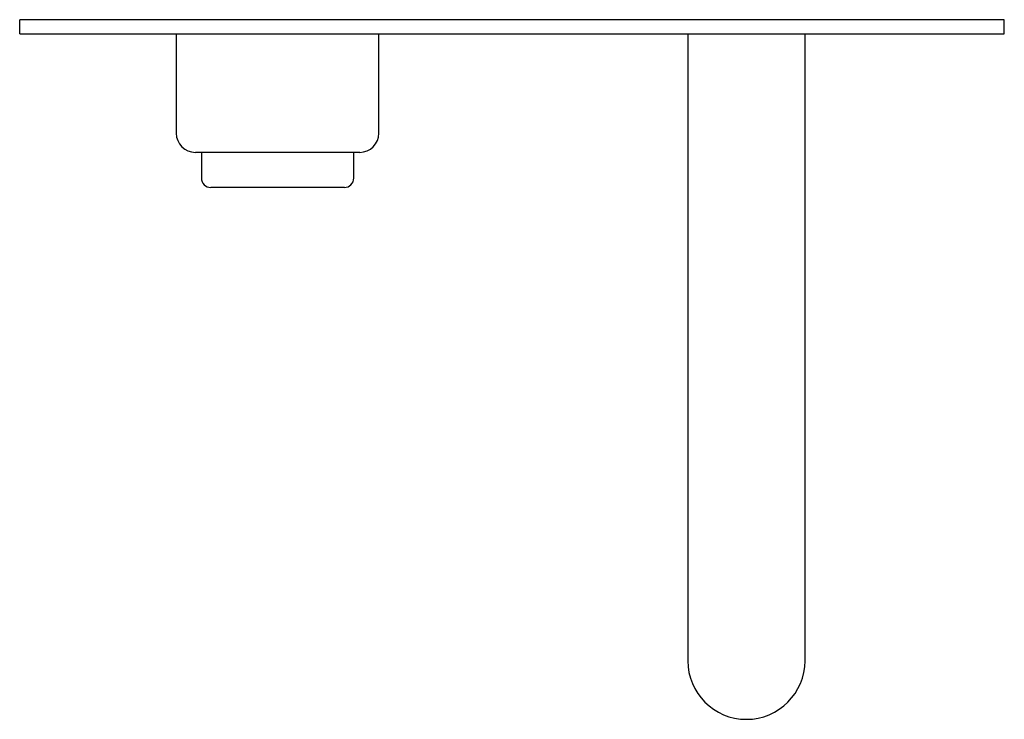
# Model space of a CAD drawing. Header units: millimetres. Extents: x 4063.685 to 4063.895, y 2131.877 to 2132.026.
import ezdxf

# ---------------------------------------------------------------- set-up
doc = ezdxf.new("R2010")
doc.units = ezdxf.units.MM
doc.layers.add('SANINDUSA', color=3, linetype='Continuous')

msp = doc.modelspace()

# ---------------------------------------------------------------- linework, layer by layer
at = {"layer": 'SANINDUSA'}
for p, q in [((4063.89534, 2132.02635), (4063.68534, 2132.02635)), ((4063.68534, 2132.02335), (4063.68534, 2132.02635)), ((4063.89534, 2132.02335), (4063.89534, 2132.02635)), ((4063.68534, 2132.02335), (4063.89534, 2132.02335)), ((4063.76194, 2132.00213), (4063.76194, 2132.02335)), ((4063.82784, 2132.02335), (4063.82784, 2131.94705)), ((4063.85284, 2131.94705), (4063.85284, 2132.02335)), ((4063.72283, 2131.99805), (4063.75786, 2131.99805)), ((4063.75659, 2131.99255), (4063.75659, 2131.99805)), ((4063.75459, 2131.99055), (4063.72609, 2131.99055)), ((4063.82784, 2131.94705), (4063.82784, 2131.88955)), ((4063.85284, 2131.88955), (4063.85284, 2131.94705))]:
    msp.add_line(p, q, dxfattribs=at)
for centre, radius, start, end in [((4063.72283, 2132.00213), 0.00409, 180, 270), ((4063.75786, 2132.00213), 0.00409, 270, 0), ((4063.72609, 2131.99255), 0.002, 180, 270), ((4063.75459, 2131.99255), 0.002, 270, 0), ((4063.84034, 2131.88955), 0.0125, 180, 270), ((4063.84034, 2131.88955), 0.0125, 270, 0)]:
    msp.add_arc(centre, radius, start, end, dxfattribs=at)
for points in [[(4063.71874, 2132.02335), (4063.71874, 2132.00213)], [(4063.76194, 2132.00213), (4063.76194, 2132.02335)], [(4063.82784, 2132.02335), (4063.82784, 2131.94705)], [(4063.85284, 2131.94705), (4063.85284, 2132.02335)], [(4063.72409, 2131.99805), (4063.72409, 2131.99255)], [(4063.75659, 2131.99255), (4063.75659, 2131.99805)]]:
    msp.add_open_spline(points, degree=1, dxfattribs=at)

doc.saveas('drawing.dxf')
